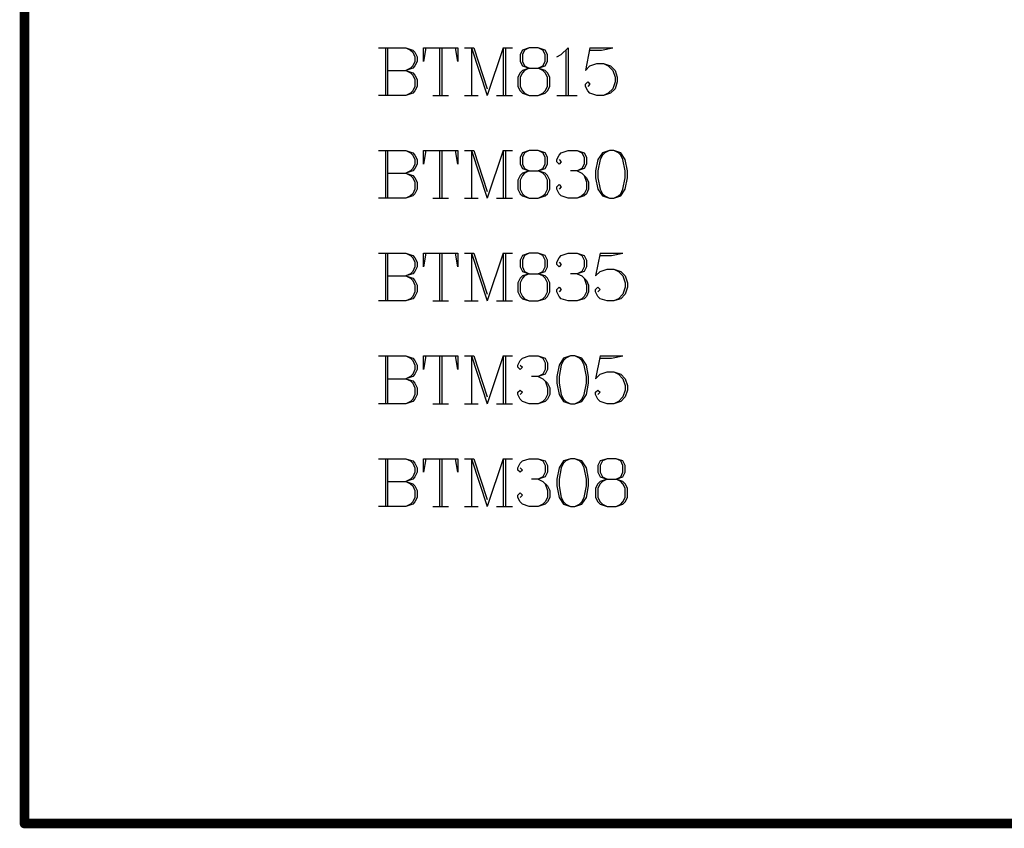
# Model space of a CAD drawing. Header units: millimetres. Extents: x 25 to 178, y 46 to 106.
# Tile 1 of 10: x 25 to 56, y 46 to 72. Entities that reach past the tile are written whole.
import ezdxf

# ---------------------------------------------------------------- set-up
doc = ezdxf.new("R2010")
doc.units = ezdxf.units.MM
doc.layers.add('KeepOutLayer', color=6, linetype='Continuous')
doc.layers.add('TopOverlay', color=2, linetype='Continuous')

msp = doc.modelspace()

# ---------------------------------------------------------------- linework, layer by layer
at = {"layer": 'KeepOutLayer', "const_width": 0.3}
for points in [[(25.4, 46.355), (25.4, 105.537)], [(25.4, 46.355), (177.8, 46.355)]]:
    msp.add_lwpolyline(points, dxfattribs=at)
at = {"layer": 'KeepOutLayer', "const_width": 0.15}
msp.add_lwpolyline([(25.325, 46.355, 1), (25.475, 46.355, 1)], format="xyb", close=True, dxfattribs=at)
msp.add_lwpolyline([(25.325, 46.355, 1), (25.475, 46.355, 1)], format="xyb", close=True, dxfattribs=at)
at = {"layer": 'TopOverlay'}
for p, q in [((36.509, 70.715), (37.366, 70.715)), ((36.723, 70.715), (36.723, 69.215)), ((36.794, 70.715), (36.794, 69.215)), ((37.366, 70.715), (37.58, 70.643)), ((37.366, 70.715), (37.508, 70.643)), ((37.508, 70.643), (37.58, 70.572)), ((37.58, 70.643), (37.651, 70.572)), ((37.58, 70.572), (37.651, 70.429)), ((37.651, 70.572), (37.723, 70.429)), ((37.994, 70.715), (37.923, 70.286)), ((37.923, 70.286), (37.923, 70.715)), ((37.923, 70.715), (38.994, 70.715)), ((38.423, 70.715), (38.423, 69.215)), ((38.494, 70.715), (38.494, 69.215)), ((38.994, 70.286), (38.922, 70.715)), ((38.994, 70.715), (38.994, 70.286)), ((39.208, 70.715), (39.494, 70.715)), ((39.422, 70.715), (39.422, 69.215)), ((39.422, 70.715), (39.922, 69.215)), ((39.494, 70.715), (39.922, 69.429)), ((40.422, 70.715), (39.922, 69.215)), ((40.422, 70.715), (40.422, 69.215)), ((40.422, 70.715), (40.708, 70.715)), ((40.494, 70.715), (40.494, 69.215)), ((41.022, 70.643), (40.951, 70.5)), ((40.951, 70.5), (40.951, 70.286)), ((41.236, 70.715), (41.022, 70.643)), ((41.093, 70.643), (41.022, 70.5)), ((41.022, 70.5), (41.022, 70.286)), ((41.236, 70.715), (41.093, 70.643)), ((41.522, 70.715), (41.236, 70.715)), ((41.736, 70.643), (41.522, 70.715)), ((41.665, 70.643), (41.522, 70.715)), ((41.736, 70.5), (41.665, 70.643)), ((41.808, 70.5), (41.736, 70.643)), ((41.736, 70.286), (41.736, 70.5)), ((41.808, 70.286), (41.808, 70.5)), ((42.1, 70.429), (42.243, 70.5)), ((42.243, 70.5), (42.457, 70.715)), ((42.386, 70.643), (42.386, 69.215)), ((42.457, 70.715), (42.457, 69.215)), ((43.143, 70.715), (43, 70.001)), ((43.143, 70.715), (43.857, 70.715)), ((43.143, 70.643), (43.5, 70.643)), ((43.5, 70.643), (43.857, 70.715)), ((37.58, 70.143), (37.508, 70.072)), ((37.651, 70.286), (37.58, 70.143)), ((37.651, 70.143), (37.58, 70.072)), ((37.651, 70.429), (37.651, 70.286)), ((37.723, 70.286), (37.651, 70.143)), ((37.723, 70.429), (37.723, 70.286)), ((40.951, 70.286), (41.022, 70.143)), ((41.022, 70.286), (41.093, 70.143)), ((41.022, 70.143), (41.236, 70.072)), ((41.093, 70.143), (41.236, 70.072)), ((41.522, 70.072), (41.736, 70.143)), ((41.522, 70.072), (41.665, 70.143)), ((41.665, 70.143), (41.736, 70.286)), ((41.736, 70.143), (41.808, 70.286)), ((43, 70.001), (43.143, 70.143)), ((43.143, 70.143), (43.357, 70.215)), ((43.357, 70.215), (43.571, 70.215)), ((43.571, 70.215), (43.786, 70.143)), ((43.571, 70.215), (43.714, 70.143)), ((43.714, 70.143), (43.857, 70.001)), ((43.786, 70.143), (43.928, 70.001)), ((36.794, 70.001), (37.366, 70.001)), ((37.58, 70.072), (37.366, 70.001)), ((37.508, 70.072), (37.366, 70.001)), ((37.366, 70.001), (37.58, 69.929)), ((37.366, 70.001), (37.508, 69.929)), ((37.508, 69.929), (37.58, 69.858)), ((37.58, 69.929), (37.651, 69.858)), ((37.58, 69.858), (37.651, 69.715)), ((37.651, 69.858), (37.723, 69.715)), ((40.951, 69.929), (40.879, 69.786)), ((41.022, 70.001), (40.951, 69.929)), ((41.022, 69.929), (40.951, 69.786)), ((41.236, 70.072), (41.022, 70.001)), ((41.093, 70.001), (41.022, 69.929)), ((41.236, 70.072), (41.093, 70.001)), ((41.236, 70.072), (41.522, 70.072)), ((41.736, 70.001), (41.522, 70.072)), ((41.665, 70.001), (41.522, 70.072)), ((41.736, 69.929), (41.665, 70.001)), ((41.808, 69.929), (41.736, 70.001)), ((41.808, 69.786), (41.736, 69.929)), ((41.879, 69.786), (41.808, 69.929)), ((43.857, 70.001), (43.928, 69.786)), ((43.928, 70.001), (44, 69.786)), ((37.651, 69.715), (37.651, 69.501)), ((37.723, 69.715), (37.723, 69.501)), ((40.879, 69.786), (40.879, 69.501)), ((40.951, 69.786), (40.951, 69.501)), ((41.808, 69.501), (41.808, 69.786)), ((41.879, 69.501), (41.879, 69.786)), ((43, 69.572), (43.072, 69.643)), ((43, 69.501), (43, 69.572)), ((43.072, 69.643), (43.143, 69.572)), ((43.143, 69.572), (43.072, 69.501)), ((43.928, 69.643), (43.857, 69.429)), ((43.928, 69.786), (43.928, 69.643)), ((44, 69.643), (43.928, 69.429)), ((44, 69.786), (44, 69.643)), ((37.366, 69.215), (36.509, 69.215)), ((37.58, 69.286), (37.366, 69.215)), ((37.508, 69.286), (37.366, 69.215)), ((37.58, 69.358), (37.508, 69.286)), ((37.651, 69.501), (37.58, 69.358)), ((37.651, 69.358), (37.58, 69.286)), ((37.723, 69.501), (37.651, 69.358)), ((38.208, 69.215), (38.708, 69.215)), ((39.208, 69.215), (39.637, 69.215)), ((40.208, 69.215), (40.708, 69.215)), ((40.879, 69.501), (40.951, 69.358)), ((40.951, 69.501), (41.022, 69.358)), ((40.951, 69.358), (41.022, 69.286)), ((41.022, 69.358), (41.093, 69.286)), ((41.022, 69.286), (41.236, 69.215)), ((41.093, 69.286), (41.236, 69.215)), ((41.236, 69.215), (41.522, 69.215)), ((41.522, 69.215), (41.736, 69.286)), ((41.522, 69.215), (41.665, 69.286)), ((41.665, 69.286), (41.736, 69.358)), ((41.736, 69.358), (41.808, 69.501)), ((41.736, 69.286), (41.808, 69.358)), ((41.808, 69.358), (41.879, 69.501)), ((42.1, 69.215), (42.743, 69.215)), ((43.072, 69.358), (43, 69.501)), ((43.143, 69.286), (43.072, 69.358)), ((43.357, 69.215), (43.143, 69.286)), ((43.571, 69.215), (43.357, 69.215)), ((43.786, 69.286), (43.571, 69.215)), ((43.714, 69.286), (43.571, 69.215)), ((43.857, 69.429), (43.714, 69.286)), ((43.928, 69.429), (43.786, 69.286)), ((36.509, 67.489), (37.366, 67.489)), ((36.723, 67.489), (36.723, 65.989)), ((36.794, 67.489), (36.794, 65.989)), ((37.366, 67.489), (37.58, 67.417)), ((37.366, 67.489), (37.508, 67.417)), ((37.508, 67.417), (37.58, 67.346)), ((37.58, 67.417), (37.651, 67.346)), ((37.58, 67.346), (37.651, 67.203)), ((37.651, 67.346), (37.723, 67.203)), ((37.994, 67.489), (37.923, 67.06)), ((37.923, 67.06), (37.923, 67.489)), ((37.923, 67.489), (38.994, 67.489)), ((38.423, 67.489), (38.423, 65.989)), ((38.494, 67.489), (38.494, 65.989)), ((38.994, 67.06), (38.922, 67.489)), ((38.994, 67.489), (38.994, 67.06)), ((39.208, 67.489), (39.494, 67.489)), ((39.422, 67.489), (39.422, 65.989)), ((39.422, 67.489), (39.922, 65.989)), ((39.494, 67.489), (39.922, 66.203)), ((40.422, 67.489), (39.922, 65.989)), ((40.422, 67.489), (40.422, 65.989)), ((40.422, 67.489), (40.708, 67.489)), ((40.494, 67.489), (40.494, 65.989)), ((41.022, 67.417), (40.951, 67.275)), ((41.236, 67.489), (41.022, 67.417)), ((41.093, 67.417), (41.022, 67.275)), ((41.236, 67.489), (41.093, 67.417)), ((41.522, 67.489), (41.236, 67.489)), ((41.736, 67.417), (41.522, 67.489)), ((41.665, 67.417), (41.522, 67.489)), ((41.736, 67.275), (41.665, 67.417)), ((41.808, 67.275), (41.736, 67.417)), ((42.1, 67.203), (42.172, 67.346)), ((42.172, 67.346), (42.243, 67.417)), ((42.243, 67.417), (42.457, 67.489)), ((42.457, 67.489), (42.743, 67.489)), ((42.743, 67.489), (42.957, 67.417)), ((42.743, 67.489), (42.886, 67.417)), ((42.886, 67.417), (42.957, 67.275)), ((42.957, 67.417), (43.029, 67.275)), ((43.536, 67.417), (43.393, 67.203)), ((43.536, 67.346), (43.464, 67.203)), ((43.75, 67.489), (43.536, 67.417)), ((43.607, 67.417), (43.536, 67.346)), ((43.75, 67.489), (43.607, 67.417)), ((43.893, 67.489), (43.75, 67.489)), ((44.107, 67.417), (43.893, 67.489)), ((44.036, 67.417), (43.893, 67.489)), ((44.107, 67.346), (44.036, 67.417)), ((44.25, 67.203), (44.107, 67.417)), ((44.178, 67.203), (44.107, 67.346)), ((37.651, 67.06), (37.58, 66.918)), ((37.651, 67.203), (37.651, 67.06)), ((37.723, 67.06), (37.651, 66.918)), ((37.723, 67.203), (37.723, 67.06)), ((40.951, 67.275), (40.951, 67.06)), ((40.951, 67.06), (41.022, 66.918)), ((41.022, 67.275), (41.022, 67.06)), ((41.022, 67.06), (41.093, 66.918)), ((41.665, 66.918), (41.736, 67.06)), ((41.736, 67.06), (41.736, 67.275)), ((41.736, 66.918), (41.808, 67.06)), ((41.808, 67.06), (41.808, 67.275)), ((42.1, 67.132), (42.1, 67.203)), ((42.172, 67.06), (42.1, 67.132)), ((42.172, 67.203), (42.243, 67.132)), ((42.243, 67.132), (42.172, 67.06)), ((42.957, 67.06), (42.886, 66.918)), ((42.957, 67.275), (42.957, 67.06)), ((43.029, 67.06), (42.957, 66.918)), ((43.029, 67.275), (43.029, 67.06)), ((43.393, 67.203), (43.321, 66.846)), ((43.464, 67.203), (43.393, 66.846)), ((44.25, 66.846), (44.178, 67.203)), ((44.321, 66.846), (44.25, 67.203)), ((36.794, 66.775), (37.366, 66.775)), ((37.58, 66.846), (37.366, 66.775)), ((37.508, 66.846), (37.366, 66.775)), ((37.366, 66.775), (37.58, 66.703)), ((37.366, 66.775), (37.508, 66.703)), ((37.58, 66.918), (37.508, 66.846)), ((37.651, 66.918), (37.58, 66.846)), ((41.022, 66.775), (40.951, 66.703)), ((41.022, 66.918), (41.236, 66.846)), ((41.236, 66.846), (41.022, 66.775)), ((41.093, 66.775), (41.022, 66.703)), ((41.093, 66.918), (41.236, 66.846)), ((41.236, 66.846), (41.093, 66.775)), ((41.236, 66.846), (41.522, 66.846)), ((41.522, 66.846), (41.736, 66.918)), ((41.522, 66.846), (41.665, 66.918)), ((41.736, 66.775), (41.522, 66.846)), ((41.665, 66.775), (41.522, 66.846)), ((41.736, 66.703), (41.665, 66.775)), ((41.808, 66.703), (41.736, 66.775)), ((42.743, 66.846), (42.529, 66.846)), ((42.957, 66.918), (42.743, 66.846)), ((42.886, 66.918), (42.743, 66.846)), ((42.743, 66.846), (42.886, 66.775)), ((42.886, 66.775), (43.029, 66.632)), ((43.321, 66.846), (43.321, 66.632)), ((43.393, 66.846), (43.393, 66.632)), ((44.25, 66.632), (44.25, 66.846)), ((44.321, 66.632), (44.321, 66.846)), ((37.508, 66.703), (37.58, 66.632)), ((37.58, 66.703), (37.651, 66.632)), ((37.58, 66.632), (37.651, 66.489)), ((37.651, 66.632), (37.723, 66.489)), ((37.651, 66.489), (37.651, 66.275)), ((37.723, 66.489), (37.723, 66.275)), ((40.951, 66.703), (40.879, 66.561)), ((40.879, 66.561), (40.879, 66.275)), ((41.022, 66.703), (40.951, 66.561)), ((40.951, 66.561), (40.951, 66.275)), ((41.808, 66.561), (41.736, 66.703)), ((41.879, 66.561), (41.808, 66.703)), ((41.808, 66.275), (41.808, 66.561)), ((41.879, 66.275), (41.879, 66.561)), ((42.957, 66.703), (43.029, 66.489)), ((43.029, 66.632), (43.1, 66.489)), ((43.029, 66.489), (43.029, 66.275)), ((43.1, 66.489), (43.1, 66.275)), ((43.321, 66.632), (43.393, 66.275)), ((43.393, 66.632), (43.464, 66.275)), ((44.178, 66.275), (44.25, 66.632)), ((44.25, 66.275), (44.321, 66.632)), ((37.58, 66.132), (37.508, 66.061)), ((37.651, 66.275), (37.58, 66.132)), ((37.651, 66.132), (37.58, 66.061)), ((37.723, 66.275), (37.651, 66.132)), ((40.879, 66.275), (40.951, 66.132)), ((40.951, 66.275), (41.022, 66.132)), ((40.951, 66.132), (41.022, 66.061)), ((41.022, 66.132), (41.093, 66.061)), ((41.665, 66.061), (41.736, 66.132)), ((41.736, 66.132), (41.808, 66.275)), ((41.736, 66.061), (41.808, 66.132)), ((41.808, 66.132), (41.879, 66.275)), ((42.1, 66.346), (42.172, 66.418)), ((42.1, 66.275), (42.1, 66.346)), ((42.172, 66.132), (42.1, 66.275)), ((42.172, 66.418), (42.243, 66.346)), ((42.243, 66.346), (42.172, 66.275)), ((42.243, 66.061), (42.172, 66.132)), ((42.957, 66.132), (42.886, 66.061)), ((43.029, 66.275), (42.957, 66.132)), ((43.029, 66.132), (42.957, 66.061)), ((43.1, 66.275), (43.029, 66.132)), ((43.393, 66.275), (43.536, 66.061)), ((43.464, 66.275), (43.536, 66.132)), ((43.536, 66.132), (43.607, 66.061)), ((44.036, 66.061), (44.107, 66.132)), ((44.107, 66.061), (44.25, 66.275)), ((44.107, 66.132), (44.178, 66.275)), ((37.366, 65.989), (36.509, 65.989)), ((37.58, 66.061), (37.366, 65.989)), ((37.508, 66.061), (37.366, 65.989)), ((38.208, 65.989), (38.708, 65.989)), ((39.208, 65.989), (39.637, 65.989)), ((40.208, 65.989), (40.708, 65.989)), ((41.022, 66.061), (41.236, 65.989)), ((41.093, 66.061), (41.236, 65.989)), ((41.236, 65.989), (41.522, 65.989)), ((41.522, 65.989), (41.736, 66.061)), ((41.522, 65.989), (41.665, 66.061)), ((42.457, 65.989), (42.243, 66.061)), ((42.743, 65.989), (42.457, 65.989)), ((42.957, 66.061), (42.743, 65.989)), ((42.886, 66.061), (42.743, 65.989)), ((43.536, 66.061), (43.75, 65.989)), ((43.607, 66.061), (43.75, 65.989)), ((43.75, 65.989), (43.893, 65.989)), ((43.893, 65.989), (44.107, 66.061)), ((43.893, 65.989), (44.036, 66.061)), ((36.509, 64.263), (37.366, 64.263)), ((36.723, 64.263), (36.723, 62.763)), ((36.794, 64.263), (36.794, 62.763)), ((37.366, 64.263), (37.58, 64.192)), ((37.366, 64.263), (37.508, 64.192)), ((37.994, 64.263), (37.923, 63.835)), ((37.923, 63.835), (37.923, 64.263)), ((37.923, 64.263), (38.994, 64.263)), ((38.423, 64.263), (38.423, 62.763)), ((38.494, 64.263), (38.494, 62.763)), ((38.994, 63.835), (38.922, 64.263)), ((38.994, 64.263), (38.994, 63.835)), ((39.208, 64.263), (39.494, 64.263)), ((39.422, 64.263), (39.422, 62.763)), ((39.422, 64.263), (39.922, 62.763)), ((39.494, 64.263), (39.922, 62.978)), ((40.422, 64.263), (39.922, 62.763)), ((40.422, 64.263), (40.422, 62.763)), ((40.422, 64.263), (40.708, 64.263)), ((40.494, 64.263), (40.494, 62.763)), ((41.236, 64.263), (41.022, 64.192)), ((41.236, 64.263), (41.093, 64.192)), ((41.522, 64.263), (41.236, 64.263)), ((41.736, 64.192), (41.522, 64.263)), ((41.665, 64.192), (41.522, 64.263)), ((42.243, 64.192), (42.457, 64.263)), ((42.457, 64.263), (42.743, 64.263)), ((42.743, 64.263), (42.957, 64.192)), ((42.743, 64.263), (42.886, 64.192)), ((43.464, 64.263), (43.321, 63.549)), ((43.464, 64.263), (44.178, 64.263)), ((43.821, 64.192), (44.178, 64.263)), ((37.508, 64.192), (37.58, 64.12)), ((37.58, 64.192), (37.651, 64.12)), ((37.58, 64.12), (37.651, 63.977)), ((37.651, 64.12), (37.723, 63.977)), ((37.651, 63.977), (37.651, 63.835)), ((37.723, 63.977), (37.723, 63.835)), ((41.022, 64.192), (40.951, 64.049)), ((40.951, 64.049), (40.951, 63.835)), ((41.093, 64.192), (41.022, 64.049)), ((41.022, 64.049), (41.022, 63.835)), ((41.736, 64.049), (41.665, 64.192)), ((41.808, 64.049), (41.736, 64.192)), ((41.736, 63.835), (41.736, 64.049)), ((41.808, 63.835), (41.808, 64.049)), ((42.1, 63.977), (42.172, 64.12)), ((42.1, 63.906), (42.1, 63.977)), ((42.172, 64.12), (42.243, 64.192)), ((42.172, 63.977), (42.243, 63.906)), ((42.886, 64.192), (42.957, 64.049)), ((42.957, 64.192), (43.029, 64.049)), ((42.957, 64.049), (42.957, 63.835)), ((43.029, 64.049), (43.029, 63.835)), ((43.464, 64.192), (43.821, 64.192)), ((37.58, 63.692), (37.508, 63.62)), ((37.651, 63.835), (37.58, 63.692)), ((37.651, 63.692), (37.58, 63.62)), ((37.723, 63.835), (37.651, 63.692)), ((40.951, 63.835), (41.022, 63.692)), ((41.022, 63.835), (41.093, 63.692)), ((41.022, 63.692), (41.236, 63.62)), ((41.093, 63.692), (41.236, 63.62)), ((41.522, 63.62), (41.736, 63.692)), ((41.522, 63.62), (41.665, 63.692)), ((41.665, 63.692), (41.736, 63.835)), ((41.736, 63.692), (41.808, 63.835)), ((42.172, 63.835), (42.1, 63.906)), ((42.243, 63.906), (42.172, 63.835)), ((42.957, 63.692), (42.743, 63.62)), ((42.886, 63.692), (42.743, 63.62)), ((42.957, 63.835), (42.886, 63.692)), ((43.029, 63.835), (42.957, 63.692)), ((43.321, 63.549), (43.464, 63.692)), ((43.464, 63.692), (43.679, 63.763)), ((43.679, 63.763), (43.893, 63.763)), ((43.893, 63.763), (44.107, 63.692)), ((43.893, 63.763), (44.036, 63.692)), ((44.036, 63.692), (44.178, 63.549)), ((44.107, 63.692), (44.25, 63.549)), ((36.794, 63.549), (37.366, 63.549)), ((37.58, 63.62), (37.366, 63.549)), ((37.508, 63.62), (37.366, 63.549)), ((37.366, 63.549), (37.58, 63.478)), ((37.366, 63.549), (37.508, 63.478)), ((37.508, 63.478), (37.58, 63.406)), ((37.58, 63.478), (37.651, 63.406)), ((37.58, 63.406), (37.651, 63.263)), ((37.651, 63.406), (37.723, 63.263)), ((40.951, 63.478), (40.879, 63.335)), ((40.879, 63.335), (40.879, 63.049)), ((41.022, 63.549), (40.951, 63.478)), ((41.022, 63.478), (40.951, 63.335)), ((40.951, 63.335), (40.951, 63.049)), ((41.236, 63.62), (41.022, 63.549)), ((41.093, 63.549), (41.022, 63.478)), ((41.236, 63.62), (41.093, 63.549)), ((41.236, 63.62), (41.522, 63.62)), ((41.736, 63.549), (41.522, 63.62)), ((41.665, 63.549), (41.522, 63.62)), ((41.736, 63.478), (41.665, 63.549)), ((41.808, 63.478), (41.736, 63.549)), ((41.808, 63.335), (41.736, 63.478)), ((41.879, 63.335), (41.808, 63.478)), ((41.808, 63.049), (41.808, 63.335)), ((41.879, 63.049), (41.879, 63.335)), ((42.743, 63.62), (42.529, 63.62)), ((42.743, 63.62), (42.886, 63.549)), ((42.886, 63.549), (43.029, 63.406)), ((42.957, 63.478), (43.029, 63.263)), ((43.029, 63.406), (43.1, 63.263)), ((44.178, 63.549), (44.25, 63.335)), ((44.25, 63.549), (44.321, 63.335)), ((44.25, 63.335), (44.25, 63.192)), ((44.321, 63.335), (44.321, 63.192)), ((37.651, 63.049), (37.58, 62.906)), ((37.651, 63.263), (37.651, 63.049)), ((37.723, 63.049), (37.651, 62.906)), ((37.723, 63.263), (37.723, 63.049)), ((40.879, 63.049), (40.951, 62.906)), ((40.951, 63.049), (41.022, 62.906)), ((41.736, 62.906), (41.808, 63.049)), ((41.808, 62.906), (41.879, 63.049)), ((42.1, 63.12), (42.172, 63.192)), ((42.1, 63.049), (42.1, 63.12)), ((42.172, 62.906), (42.1, 63.049)), ((42.172, 63.192), (42.243, 63.12)), ((42.243, 63.12), (42.172, 63.049)), ((43.029, 63.049), (42.957, 62.906)), ((43.029, 63.263), (43.029, 63.049)), ((43.1, 63.049), (43.029, 62.906)), ((43.1, 63.263), (43.1, 63.049)), ((43.321, 63.12), (43.393, 63.192)), ((43.321, 63.049), (43.321, 63.12)), ((43.393, 62.906), (43.321, 63.049)), ((43.393, 63.192), (43.464, 63.12)), ((43.464, 63.12), (43.393, 63.049)), ((44.25, 63.192), (44.178, 62.978)), ((44.321, 63.192), (44.25, 62.978)), ((37.366, 62.763), (36.509, 62.763)), ((37.58, 62.835), (37.366, 62.763)), ((37.508, 62.835), (37.366, 62.763)), ((37.58, 62.906), (37.508, 62.835)), ((37.651, 62.906), (37.58, 62.835)), ((38.208, 62.763), (38.708, 62.763)), ((39.208, 62.763), (39.637, 62.763)), ((40.208, 62.763), (40.708, 62.763)), ((40.951, 62.906), (41.022, 62.835)), ((41.022, 62.906), (41.093, 62.835)), ((41.022, 62.835), (41.236, 62.763)), ((41.093, 62.835), (41.236, 62.763)), ((41.236, 62.763), (41.522, 62.763)), ((41.522, 62.763), (41.736, 62.835)), ((41.522, 62.763), (41.665, 62.835)), ((41.665, 62.835), (41.736, 62.906)), ((41.736, 62.835), (41.808, 62.906)), ((42.243, 62.835), (42.172, 62.906)), ((42.457, 62.763), (42.243, 62.835)), ((42.743, 62.763), (42.457, 62.763)), ((42.957, 62.835), (42.743, 62.763)), ((42.886, 62.835), (42.743, 62.763)), ((42.957, 62.906), (42.886, 62.835)), ((43.029, 62.906), (42.957, 62.835)), ((43.464, 62.835), (43.393, 62.906)), ((43.679, 62.763), (43.464, 62.835)), ((43.893, 62.763), (43.679, 62.763)), ((44.107, 62.835), (43.893, 62.763)), ((44.036, 62.835), (43.893, 62.763)), ((44.178, 62.978), (44.036, 62.835)), ((44.25, 62.978), (44.107, 62.835)), ((36.509, 61.037), (37.366, 61.037)), ((36.723, 61.037), (36.723, 59.538)), ((36.794, 61.037), (36.794, 59.538)), ((37.366, 61.037), (37.58, 60.966)), ((37.366, 61.037), (37.508, 60.966)), ((37.508, 60.966), (37.58, 60.894)), ((37.58, 60.966), (37.651, 60.894)), ((37.58, 60.894), (37.651, 60.752)), ((37.651, 60.894), (37.723, 60.752)), ((37.994, 61.037), (37.923, 60.609)), ((37.923, 60.609), (37.923, 61.037)), ((37.923, 61.037), (38.994, 61.037)), ((38.423, 61.037), (38.423, 59.538)), ((38.494, 61.037), (38.494, 59.538)), ((38.994, 60.609), (38.922, 61.037)), ((38.994, 61.037), (38.994, 60.609)), ((39.208, 61.037), (39.494, 61.037)), ((39.422, 61.037), (39.422, 59.538)), ((39.422, 61.037), (39.922, 59.538)), ((39.494, 61.037), (39.922, 59.752)), ((40.422, 61.037), (39.922, 59.538)), ((40.422, 61.037), (40.422, 59.538)), ((40.422, 61.037), (40.708, 61.037)), ((40.494, 61.037), (40.494, 59.538)), ((40.879, 60.752), (40.951, 60.894)), ((40.951, 60.894), (41.022, 60.966)), ((41.022, 60.966), (41.236, 61.037)), ((41.236, 61.037), (41.522, 61.037)), ((41.522, 61.037), (41.736, 60.966)), ((41.522, 61.037), (41.665, 60.966)), ((41.665, 60.966), (41.736, 60.823)), ((41.736, 60.966), (41.808, 60.823)), ((42.315, 60.966), (42.172, 60.752)), ((42.315, 60.894), (42.243, 60.752)), ((42.529, 61.037), (42.315, 60.966)), ((42.386, 60.966), (42.315, 60.894)), ((42.529, 61.037), (42.386, 60.966)), ((42.672, 61.037), (42.529, 61.037)), ((42.886, 60.966), (42.672, 61.037)), ((42.814, 60.966), (42.672, 61.037)), ((42.886, 60.894), (42.814, 60.966)), ((43.029, 60.752), (42.886, 60.966)), ((42.957, 60.752), (42.886, 60.894)), ((43.464, 61.037), (43.321, 60.323)), ((43.464, 61.037), (44.178, 61.037)), ((43.464, 60.966), (43.821, 60.966)), ((43.821, 60.966), (44.178, 61.037)), ((37.651, 60.609), (37.58, 60.466)), ((37.651, 60.752), (37.651, 60.609)), ((37.723, 60.609), (37.651, 60.466)), ((37.723, 60.752), (37.723, 60.609)), ((40.879, 60.68), (40.879, 60.752)), ((40.951, 60.609), (40.879, 60.68)), ((40.951, 60.752), (41.022, 60.68)), ((41.022, 60.68), (40.951, 60.609)), ((41.736, 60.609), (41.665, 60.466)), ((41.736, 60.823), (41.736, 60.609)), ((41.808, 60.609), (41.736, 60.466)), ((41.808, 60.823), (41.808, 60.609)), ((42.172, 60.752), (42.1, 60.395)), ((42.243, 60.752), (42.172, 60.395)), ((43.029, 60.395), (42.957, 60.752)), ((43.1, 60.395), (43.029, 60.752)), ((36.794, 60.323), (37.366, 60.323)), ((37.58, 60.395), (37.366, 60.323)), ((37.508, 60.395), (37.366, 60.323)), ((37.366, 60.323), (37.58, 60.252)), ((37.366, 60.323), (37.508, 60.252)), ((37.58, 60.466), (37.508, 60.395)), ((37.508, 60.252), (37.58, 60.18)), ((37.651, 60.466), (37.58, 60.395)), ((37.58, 60.252), (37.651, 60.18)), ((41.522, 60.395), (41.308, 60.395)), ((41.736, 60.466), (41.522, 60.395)), ((41.665, 60.466), (41.522, 60.395)), ((41.522, 60.395), (41.665, 60.323)), ((41.665, 60.323), (41.808, 60.18)), ((41.736, 60.252), (41.808, 60.037)), ((42.1, 60.395), (42.1, 60.18)), ((42.172, 60.395), (42.172, 60.18)), ((43.029, 60.18), (43.029, 60.395)), ((43.1, 60.18), (43.1, 60.395)), ((43.321, 60.323), (43.464, 60.466)), ((43.464, 60.466), (43.679, 60.537)), ((43.679, 60.537), (43.893, 60.537)), ((43.893, 60.537), (44.107, 60.466)), ((43.893, 60.537), (44.036, 60.466)), ((44.036, 60.466), (44.178, 60.323)), ((44.107, 60.466), (44.25, 60.323)), ((44.178, 60.323), (44.25, 60.109)), ((44.25, 60.323), (44.321, 60.109)), ((37.58, 60.18), (37.651, 60.037)), ((37.651, 60.18), (37.723, 60.037)), ((37.651, 60.037), (37.651, 59.823)), ((37.723, 60.037), (37.723, 59.823)), ((40.879, 59.895), (40.951, 59.966)), ((40.951, 59.966), (41.022, 59.895)), ((41.808, 60.18), (41.879, 60.037)), ((41.808, 60.037), (41.808, 59.823)), ((41.879, 60.037), (41.879, 59.823)), ((42.1, 60.18), (42.172, 59.823)), ((42.172, 60.18), (42.243, 59.823)), ((42.957, 59.823), (43.029, 60.18)), ((43.029, 59.823), (43.1, 60.18)), ((43.321, 59.895), (43.393, 59.966)), ((43.393, 59.966), (43.464, 59.895)), ((44.25, 59.966), (44.178, 59.752)), ((44.25, 60.109), (44.25, 59.966)), ((44.321, 59.966), (44.25, 59.752)), ((44.321, 60.109), (44.321, 59.966)), ((37.58, 59.68), (37.508, 59.609)), ((37.651, 59.823), (37.58, 59.68)), ((37.651, 59.68), (37.58, 59.609)), ((37.723, 59.823), (37.651, 59.68)), ((40.879, 59.823), (40.879, 59.895)), ((40.951, 59.68), (40.879, 59.823)), ((41.022, 59.895), (40.951, 59.823)), ((41.022, 59.609), (40.951, 59.68)), ((41.736, 59.68), (41.665, 59.609)), ((41.808, 59.823), (41.736, 59.68)), ((41.808, 59.68), (41.736, 59.609)), ((41.879, 59.823), (41.808, 59.68)), ((42.172, 59.823), (42.315, 59.609)), ((42.243, 59.823), (42.315, 59.68)), ((42.315, 59.68), (42.386, 59.609)), ((42.814, 59.609), (42.886, 59.68)), ((42.886, 59.609), (43.029, 59.823)), ((42.886, 59.68), (42.957, 59.823)), ((43.321, 59.823), (43.321, 59.895)), ((43.393, 59.68), (43.321, 59.823)), ((43.464, 59.895), (43.393, 59.823)), ((43.464, 59.609), (43.393, 59.68)), ((44.178, 59.752), (44.036, 59.609)), ((44.25, 59.752), (44.107, 59.609)), ((37.366, 59.538), (36.509, 59.538)), ((37.58, 59.609), (37.366, 59.538)), ((37.508, 59.609), (37.366, 59.538)), ((38.208, 59.538), (38.708, 59.538)), ((39.208, 59.538), (39.637, 59.538)), ((40.208, 59.538), (40.708, 59.538)), ((41.236, 59.538), (41.022, 59.609)), ((41.522, 59.538), (41.236, 59.538)), ((41.736, 59.609), (41.522, 59.538)), ((41.665, 59.609), (41.522, 59.538)), ((42.315, 59.609), (42.529, 59.538)), ((42.386, 59.609), (42.529, 59.538)), ((42.529, 59.538), (42.672, 59.538)), ((42.672, 59.538), (42.886, 59.609)), ((42.672, 59.538), (42.814, 59.609)), ((43.679, 59.538), (43.464, 59.609)), ((43.893, 59.538), (43.679, 59.538)), ((44.107, 59.609), (43.893, 59.538)), ((44.036, 59.609), (43.893, 59.538)), ((36.509, 57.811), (37.366, 57.811)), ((36.723, 57.811), (36.723, 56.312)), ((36.794, 57.811), (36.794, 56.312)), ((37.366, 57.811), (37.58, 57.74)), ((37.366, 57.811), (37.508, 57.74)), ((37.994, 57.811), (37.923, 57.383)), ((37.923, 57.383), (37.923, 57.811)), ((37.923, 57.811), (38.994, 57.811)), ((38.423, 57.811), (38.423, 56.312)), ((38.494, 57.811), (38.494, 56.312)), ((38.994, 57.383), (38.922, 57.811)), ((38.994, 57.811), (38.994, 57.383)), ((39.208, 57.811), (39.494, 57.811)), ((39.422, 57.811), (39.422, 56.312)), ((39.422, 57.811), (39.922, 56.312)), ((39.494, 57.811), (39.922, 56.526)), ((40.422, 57.811), (39.922, 56.312)), ((40.422, 57.811), (40.422, 56.312)), ((40.422, 57.811), (40.708, 57.811)), ((40.494, 57.811), (40.494, 56.312)), ((41.022, 57.74), (41.236, 57.811)), ((41.236, 57.811), (41.522, 57.811)), ((41.522, 57.811), (41.736, 57.74)), ((41.522, 57.811), (41.665, 57.74)), ((42.529, 57.811), (42.315, 57.74)), ((42.529, 57.811), (42.386, 57.74)), ((42.672, 57.811), (42.529, 57.811)), ((42.886, 57.74), (42.672, 57.811)), ((42.814, 57.74), (42.672, 57.811)), ((43.679, 57.811), (43.464, 57.74)), ((43.679, 57.811), (43.536, 57.74)), ((43.964, 57.811), (43.679, 57.811)), ((44.178, 57.74), (43.964, 57.811)), ((44.107, 57.74), (43.964, 57.811)), ((37.508, 57.74), (37.58, 57.669)), ((37.58, 57.74), (37.651, 57.669)), ((37.58, 57.669), (37.651, 57.526)), ((37.651, 57.669), (37.723, 57.526)), ((37.651, 57.526), (37.651, 57.383)), ((37.723, 57.526), (37.723, 57.383)), ((40.879, 57.526), (40.951, 57.669)), ((40.879, 57.454), (40.879, 57.526)), ((40.951, 57.669), (41.022, 57.74)), ((40.951, 57.526), (41.022, 57.454)), ((41.665, 57.74), (41.736, 57.597)), ((41.736, 57.74), (41.808, 57.597)), ((41.736, 57.597), (41.736, 57.383)), ((41.808, 57.597), (41.808, 57.383)), ((42.172, 57.526), (42.1, 57.169)), ((42.315, 57.74), (42.172, 57.526)), ((42.243, 57.526), (42.172, 57.169)), ((42.315, 57.669), (42.243, 57.526)), ((42.386, 57.74), (42.315, 57.669)), ((42.886, 57.669), (42.814, 57.74)), ((43.029, 57.526), (42.886, 57.74)), ((42.957, 57.526), (42.886, 57.669)), ((43.029, 57.169), (42.957, 57.526)), ((43.1, 57.169), (43.029, 57.526)), ((43.464, 57.74), (43.393, 57.597)), ((43.393, 57.597), (43.393, 57.383)), ((43.536, 57.74), (43.464, 57.597)), ((43.464, 57.597), (43.464, 57.383)), ((44.178, 57.597), (44.107, 57.74)), ((44.25, 57.597), (44.178, 57.74)), ((44.178, 57.383), (44.178, 57.597)), ((44.25, 57.383), (44.25, 57.597)), ((37.58, 57.169), (37.366, 57.097)), ((37.508, 57.169), (37.366, 57.097)), ((37.58, 57.24), (37.508, 57.169)), ((37.651, 57.383), (37.58, 57.24)), ((37.651, 57.24), (37.58, 57.169)), ((37.723, 57.383), (37.651, 57.24)), ((40.951, 57.383), (40.879, 57.454)), ((41.022, 57.454), (40.951, 57.383)), ((41.522, 57.169), (41.308, 57.169)), ((41.736, 57.24), (41.522, 57.169)), ((41.665, 57.24), (41.522, 57.169)), ((41.522, 57.169), (41.665, 57.097)), ((41.736, 57.383), (41.665, 57.24)), ((41.808, 57.383), (41.736, 57.24)), ((42.1, 57.169), (42.1, 56.955)), ((42.172, 57.169), (42.172, 56.955)), ((43.029, 56.955), (43.029, 57.169)), ((43.1, 56.955), (43.1, 57.169)), ((43.393, 57.383), (43.464, 57.24)), ((43.464, 57.383), (43.536, 57.24)), ((43.464, 57.24), (43.679, 57.169)), ((43.679, 57.169), (43.464, 57.097)), ((43.536, 57.24), (43.679, 57.169)), ((43.679, 57.169), (43.536, 57.097)), ((43.679, 57.169), (43.964, 57.169)), ((43.964, 57.169), (44.178, 57.24)), ((43.964, 57.169), (44.107, 57.24)), ((44.178, 57.097), (43.964, 57.169)), ((44.107, 57.097), (43.964, 57.169)), ((44.107, 57.24), (44.178, 57.383)), ((44.178, 57.24), (44.25, 57.383)), ((36.794, 57.097), (37.366, 57.097)), ((37.366, 57.097), (37.58, 57.026)), ((37.366, 57.097), (37.508, 57.026)), ((37.508, 57.026), (37.58, 56.955)), ((37.58, 57.026), (37.651, 56.955)), ((37.58, 56.955), (37.651, 56.812)), ((37.651, 56.955), (37.723, 56.812)), ((41.665, 57.097), (41.808, 56.955)), ((41.736, 57.026), (41.808, 56.812)), ((41.808, 56.955), (41.879, 56.812)), ((42.1, 56.955), (42.172, 56.597)), ((42.172, 56.955), (42.243, 56.597)), ((42.957, 56.597), (43.029, 56.955)), ((43.029, 56.597), (43.1, 56.955)), ((43.393, 57.026), (43.321, 56.883)), ((43.321, 56.883), (43.321, 56.597)), ((43.464, 57.097), (43.393, 57.026)), ((43.464, 57.026), (43.393, 56.883)), ((43.393, 56.883), (43.393, 56.597)), ((43.536, 57.097), (43.464, 57.026)), ((44.178, 57.026), (44.107, 57.097)), ((44.25, 57.026), (44.178, 57.097)), ((44.25, 56.883), (44.178, 57.026)), ((44.321, 56.883), (44.25, 57.026)), ((44.25, 56.597), (44.25, 56.883)), ((44.321, 56.597), (44.321, 56.883)), ((37.651, 56.597), (37.58, 56.455)), ((37.651, 56.812), (37.651, 56.597)), ((37.723, 56.597), (37.651, 56.455)), ((37.723, 56.812), (37.723, 56.597)), ((40.879, 56.669), (40.951, 56.74)), ((40.879, 56.597), (40.879, 56.669)), ((40.951, 56.455), (40.879, 56.597)), ((40.951, 56.74), (41.022, 56.669)), ((41.022, 56.669), (40.951, 56.597)), ((41.808, 56.597), (41.736, 56.455)), ((41.808, 56.812), (41.808, 56.597)), ((41.879, 56.597), (41.808, 56.455)), ((41.879, 56.812), (41.879, 56.597)), ((42.172, 56.597), (42.315, 56.383)), ((42.243, 56.597), (42.315, 56.455)), ((42.886, 56.383), (43.029, 56.597)), ((42.886, 56.455), (42.957, 56.597)), ((43.321, 56.597), (43.393, 56.455)), ((43.393, 56.597), (43.464, 56.455)), ((44.178, 56.455), (44.25, 56.597)), ((44.25, 56.455), (44.321, 56.597)), ((37.366, 56.312), (36.509, 56.312)), ((37.58, 56.383), (37.366, 56.312)), ((37.508, 56.383), (37.366, 56.312)), ((37.58, 56.455), (37.508, 56.383)), ((37.651, 56.455), (37.58, 56.383)), ((38.208, 56.312), (38.708, 56.312)), ((39.208, 56.312), (39.637, 56.312)), ((40.208, 56.312), (40.708, 56.312)), ((41.022, 56.383), (40.951, 56.455)), ((41.236, 56.312), (41.022, 56.383)), ((41.522, 56.312), (41.236, 56.312)), ((41.736, 56.383), (41.522, 56.312)), ((41.665, 56.383), (41.522, 56.312)), ((41.736, 56.455), (41.665, 56.383)), ((41.808, 56.455), (41.736, 56.383)), ((42.315, 56.455), (42.386, 56.383)), ((42.315, 56.383), (42.529, 56.312)), ((42.386, 56.383), (42.529, 56.312)), ((42.529, 56.312), (42.672, 56.312)), ((42.672, 56.312), (42.886, 56.383)), ((42.672, 56.312), (42.814, 56.383)), ((42.814, 56.383), (42.886, 56.455)), ((43.393, 56.455), (43.464, 56.383)), ((43.464, 56.455), (43.536, 56.383)), ((43.464, 56.383), (43.679, 56.312)), ((43.536, 56.383), (43.679, 56.312)), ((43.679, 56.312), (43.964, 56.312)), ((43.964, 56.312), (44.178, 56.383)), ((43.964, 56.312), (44.107, 56.383)), ((44.107, 56.383), (44.178, 56.455)), ((44.178, 56.383), (44.25, 56.455))]:
    msp.add_line(p, q, dxfattribs=at)

doc.saveas('drawing.dxf')
